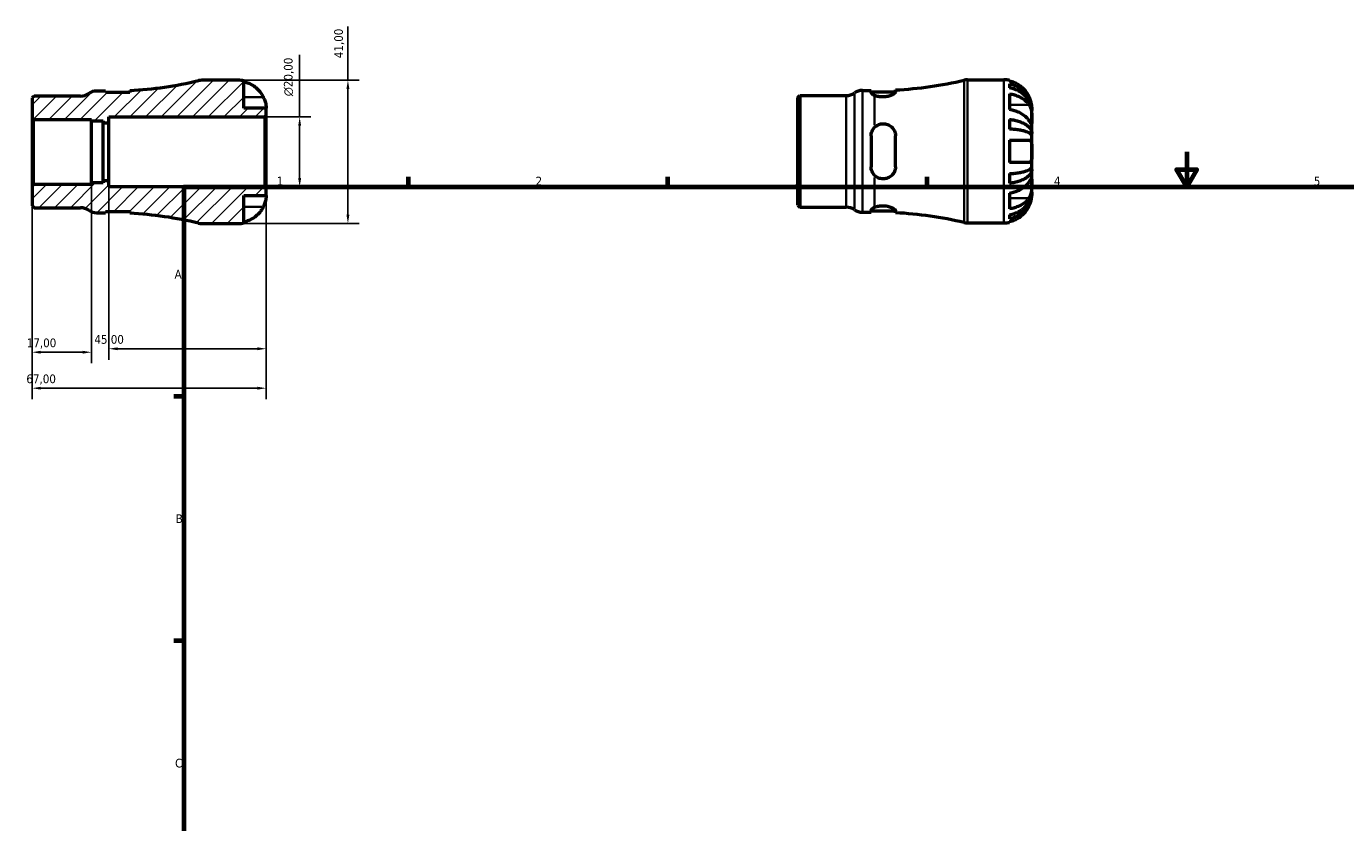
# Model space of a CAD drawing. Header units: millimetres. Extents: x -35 to 665, y 0 to 456.
# Tile 2 of 3: x -35 to 342, y 228 to 456. Entities that reach past the tile are written whole.
import ezdxf

# ---------------------------------------------------------------- set-up
doc = ezdxf.new("R2010")
doc.units = ezdxf.units.MM
for name, color, linetype, lineweight in [('Border (ISO)', 7, 'Continuous', 70), ('Dimension (ISO)', 7, 'Continuous', 25), ('Hatch (ISO)', 7, 'Continuous', 18), ('Visible (ISO)', 7, 'Continuous', 50), ('Visible Narrow (ISO)', 7, 'Continuous', 35)]:
    doc.layers.add(name, color=color, linetype=linetype, lineweight=lineweight)
doc.styles.add('Note Text (ISO)', font='tahoma.ttf')
doc.dimstyles.new('Default (ISO)', dxfattribs={"dimtxt": 2.5, "dimasz": 2.5, "dimexe": 3.175, "dimexo": 0, "dimgap": 0.762, "dimtad": 1, "dimrnd": 1e-08, "dimzin": 0, "dimtxsty": 'Note Text (ISO)', "dimcen": 0.09, "dimdle": 10, "dimclrd": 256, "dimclre": 256, "dimclrt": 232, "dimazin": 0, "dimtfac": 1.40208, "dimtmove": 0, "dimatfit": 3, "dimfxl": 1, "dimtolj": 1, "dimtzin": 0, "dimlwd": -1, "dimlwe": -1, "dimarcsym": 0})

# ---------------------------------------------------------------- blocks, each defined once
blk = doc.blocks.new('Borders Default Border')
at = {"layer": 'Border (ISO)'}
for p, q in [((74.25, 410), (74.25, 412.9)), ((148.5, 410), (148.5, 412.9)), ((222.75, 410), (222.75, 412.9)), ((10, 350), (7.1, 350)), ((10, 280), (7.1, 280))]:
    blk.add_line(p, q, dxfattribs=at)
at = {"layer": 'Border (ISO)', "flags": 128}
for points in [[(297, 420), (297, 410), (294.11, 415), (299.89, 415), (297, 410)], [(10, 10), (10, 410), (584, 410), (584, 10), (10, 10)]]:
    blk.add_lwpolyline(points, dxfattribs=at)
at = {"layer": 'Border (ISO)', "color": 232, "true_color": 0xca0064, "char_height": 2.5, "attachment_point": 7, "style": 'Note Text (ISO)'}
for s, insert in [('1', (36.56, 410.4)), ('2', (110.62, 410.4)), ('3', (184.85, 410.35)), ('4', (259, 410.4)), ('5', (333.39, 410.35)), ('A', (7.29, 383.75)), ('B', (7.59, 313.75)), ('C', (7.43, 243.71))]:
    blk.add_mtext(s, dxfattribs=dict(at, insert=insert))
blk = doc.blocks.new('*D7')
at = {"layer": 'Defpoints', "color": 0, "transparency": 16777216}
for p in [(-33.5, 410.27), (33.5, 409.59), (-33.5, 352.35)]:
    blk.add_point(p, dxfattribs=at)
at = {"layer": 'Dimension (ISO)', "transparency": 16777216}
for p, q in [((-33.5, 410.27), (-33.5, 349.17)), ((33.5, 409.59), (33.5, 349.17)), ((31, 352.35), (-31, 352.35))]:
    blk.add_line(p, q, dxfattribs=at)
for points in [[(-31, 352.76), (-31, 351.93), (-33.5, 352.35)], [(31, 352.76), (31, 351.93), (33.5, 352.35)]]:
    blk.add_solid(points, dxfattribs=at)
at = {"layer": 'Dimension (ISO)', "color": 232, "true_color": 0xca0064, "transparency": 16777216, "insert": (-35.13, 356.28), "char_height": 2.5, "attachment_point": 1, "style": 'Note Text (ISO)'}
blk.add_mtext('\\A1;67,00', dxfattribs=at)
blk = doc.blocks.new('*D8')
at = {"layer": 'Defpoints', "color": 0, "transparency": 16777216}
for p in [(25.5, 440.5), (56.9, 440.5), (25.5, 399.5)]:
    blk.add_point(p, dxfattribs=at)
at = {"layer": 'Dimension (ISO)', "transparency": 16777216}
for p, q in [((56.9, 440.5), (56.9, 455.93)), ((25.5, 440.5), (60.08, 440.5)), ((56.9, 402), (56.9, 438)), ((25.5, 399.5), (60.08, 399.5))]:
    blk.add_line(p, q, dxfattribs=at)
for points in [[(56.48, 438), (57.32, 438), (56.9, 440.5)], [(56.48, 402), (57.32, 402), (56.9, 399.5)]]:
    blk.add_solid(points, dxfattribs=at)
at = {"layer": 'Dimension (ISO)', "color": 232, "true_color": 0xca0064, "transparency": 16777216, "insert": (52.97, 446.83), "char_height": 2.5, "attachment_point": 1, "rotation": 90, "style": 'Note Text (ISO)'}
blk.add_mtext('\\A1;41,00', dxfattribs=at)
blk = doc.blocks.new('*D9')
at = {"layer": 'Defpoints', "color": 0, "transparency": 16777216}
for p in [(33.09, 430), (43.09, 430), (33.09, 410)]:
    blk.add_point(p, dxfattribs=at)
at = {"layer": 'Dimension (ISO)', "transparency": 16777216}
for p, q in [((43.09, 430), (43.09, 447.82)), ((33.09, 430), (46.26, 430)), ((43.09, 412.5), (43.09, 427.5)), ((33.09, 410), (46.26, 410))]:
    blk.add_line(p, q, dxfattribs=at)
for points in [[(42.67, 427.5), (43.51, 427.5), (43.09, 430)], [(42.67, 412.5), (43.51, 412.5), (43.09, 410)]]:
    blk.add_solid(points, dxfattribs=at)
at = {"layer": 'Dimension (ISO)', "color": 232, "true_color": 0xca0064, "transparency": 16777216, "insert": (38.57, 435.94), "char_height": 2.5, "attachment_point": 1, "rotation": 90, "style": 'Note Text (ISO)'}
blk.add_mtext('\\A1;\\fAIGDT|b0|i0;\\H2.5000;\\ln\\fTahoma|b0|i0;\\H2.5000;20,00', dxfattribs=at)
blk = doc.blocks.new('*D10')
at = {"layer": 'Defpoints', "color": 0, "transparency": 16777216}
for p in [(-11.5, 411.67), (33.5, 409.59), (-11.5, 363.64)]:
    blk.add_point(p, dxfattribs=at)
at = {"layer": 'Dimension (ISO)', "transparency": 16777216}
for p, q in [((-11.5, 411.67), (-11.5, 360.46)), ((33.5, 409.59), (33.5, 360.46)), ((31, 363.64), (-9, 363.64))]:
    blk.add_line(p, q, dxfattribs=at)
for points in [[(-9, 364.05), (-9, 363.22), (-11.5, 363.64)], [(31, 364.05), (31, 363.22), (33.5, 363.64)]]:
    blk.add_solid(points, dxfattribs=at)
at = {"layer": 'Dimension (ISO)', "color": 232, "true_color": 0xca0064, "transparency": 16777216, "insert": (-15.67, 367.57), "char_height": 2.5, "attachment_point": 1, "style": 'Note Text (ISO)'}
blk.add_mtext('\\A1;45,00', dxfattribs=at)
blk = doc.blocks.new('*D11')
at = {"layer": 'Defpoints', "color": 0, "transparency": 16777216}
for p in [(-33.5, 410.27), (-16.5, 411.15), (-33.5, 362.64)]:
    blk.add_point(p, dxfattribs=at)
at = {"layer": 'Dimension (ISO)', "transparency": 16777216}
for p, q in [((-33.5, 410.27), (-33.5, 359.47)), ((-16.5, 411.15), (-16.5, 359.47)), ((-19, 362.64), (-31, 362.64))]:
    blk.add_line(p, q, dxfattribs=at)
for points in [[(-31, 363.06), (-31, 362.23), (-33.5, 362.64)], [(-19, 363.06), (-19, 362.23), (-16.5, 362.64)]]:
    blk.add_solid(points, dxfattribs=at)
at = {"layer": 'Dimension (ISO)', "color": 232, "true_color": 0xca0064, "transparency": 16777216, "insert": (-35.02, 366.58), "char_height": 2.5, "attachment_point": 1, "style": 'Note Text (ISO)'}
blk.add_mtext('\\A1;17,00', dxfattribs=at)

msp = doc.modelspace()

# ---------------------------------------------------------------- hatches: boundary and pattern name
at = {"layer": 'Hatch (ISO)'}
h = msp.add_hatch(dxfattribs=at)
h.set_pattern_fill('ANSI31', color=256, scale=25.4, style=0)
h.set_pattern_definition([(45, (0, 0), (-2.245064, 2.245064), [])])
edge = h.paths.add_edge_path()
edge.add_line((-33.501, 429.725), (-33.091, 429.315))
edge.add_line((-33.091, 429.315), (-16.501, 429.315))
edge.add_line((-16.501, 429.315), (-16.501, 428.85))
edge.add_line((-16.501, 428.85), (-13.151, 428.85))
edge.add_line((-13.151, 428.85), (-13.151, 428.333))
edge.add_line((-13.151, 428.333), (-11.501, 428.333))
edge.add_line((-11.501, 428.333), (-11.501, 430))
edge.add_line((-11.501, 430), (33.089, 430))
edge.add_line((33.089, 430), (33.499, 430.41))
edge.add_line((33.499, 430.41), (33.499, 432.5))
edge.add_line((33.499, 432.5), (27.099, 432.5))
edge.add_line((27.099, 432.5), (27.099, 440.338))
edge.add_ellipse((25.499, 432.5), major_axis=(1.6, 7.838), ratio=1, start_angle=0, end_angle=11.53696)
edge.add_line((25.499, 440.5), (15.078, 440.5))
edge.add_ellipse((15.078, 436.4), major_axis=(0, 4.1), ratio=1, start_angle=0, end_angle=13.19891)
edge.add_ellipse((-11.501, 549.728), major_axis=(25.642, -109.337), ratio=1, start_angle=349.8475, end_angle=360, ccw=False)
edge.add_line((-5.533, 437.584), (-5.533, 437.025))
edge.add_line((-5.533, 437.025), (-12.533, 437.025))
edge.add_line((-12.533, 437.025), (-12.533, 437.425))
edge.add_line((-12.533, 437.425), (-14.983, 437.425))
edge.add_ellipse((-14.983, 433.325), major_axis=(0, 4.1), ratio=1, start_angle=0, end_angle=34.41151)
edge.add_ellipse((-19.617, 440.09), major_axis=(2.317, -3.382), ratio=1, start_angle=325.58849, end_angle=360, ccw=False)
edge.add_line((-19.617, 435.99), (-32.942, 435.99))
edge.add_line((-32.942, 435.99), (-33.501, 435.431))
edge.add_line((-33.501, 435.431), (-33.501, 429.725))
edge = h.paths.add_edge_path()
edge.add_line((-33.091, 410.684), (-33.501, 410.274))
edge.add_line((-33.501, 410.274), (-33.501, 404.569))
edge.add_line((-33.501, 404.569), (-32.942, 404.01))
edge.add_line((-32.942, 404.01), (-19.617, 404.01))
edge.add_ellipse((-19.617, 399.91), major_axis=(0, 4.1), ratio=1, start_angle=325.58849, end_angle=360, ccw=False)
edge.add_ellipse((-14.983, 406.675), major_axis=(-2.317, -3.383), ratio=1, start_angle=0, end_angle=34.41151)
edge.add_line((-14.983, 402.575), (-12.533, 402.575))
edge.add_line((-12.533, 402.575), (-12.533, 402.975))
edge.add_line((-12.533, 402.975), (-5.533, 402.975))
edge.add_line((-5.533, 402.975), (-5.533, 402.416))
edge.add_ellipse((-11.501, 290.272), major_axis=(5.968, 112.145), ratio=1, start_angle=349.8475, end_angle=360, ccw=False)
edge.add_ellipse((15.078, 403.6), major_axis=(-0.936, -3.992), ratio=1, start_angle=0, end_angle=13.19891)
edge.add_line((15.078, 399.5), (25.499, 399.5))
edge.add_ellipse((25.499, 407.5), major_axis=(0, -8), ratio=1, start_angle=0, end_angle=11.53696)
edge.add_line((27.099, 399.662), (27.099, 407.5))
edge.add_line((27.099, 407.5), (33.499, 407.5))
edge.add_line((33.499, 407.5), (33.499, 409.59))
edge.add_line((33.499, 409.59), (33.089, 410))
edge.add_line((33.089, 410), (-11.501, 410))
edge.add_line((-11.501, 410), (-11.501, 411.667))
edge.add_line((-11.501, 411.667), (-13.151, 411.667))
edge.add_line((-13.151, 411.667), (-13.151, 411.15))
edge.add_line((-13.151, 411.15), (-16.501, 411.15))
edge.add_line((-16.501, 411.15), (-16.501, 410.684))
edge.add_line((-16.501, 410.684), (-33.091, 410.684))

# ---------------------------------------------------------------- linework, layer by layer
at = {"layer": 'Visible (ISO)'}
for p, q in [((25.499, 440.5), (15.078, 440.5)), ((27.099, 432.5), (27.099, 440.338)), ((234.254, 440.655), (244.675, 440.655)), ((246.275, 440.493), (246.275, 440.24)), ((246.275, 439.466), (246.275, 438.322)), ((-32.942, 435.99), (-33.501, 435.431)), ((-33.501, 435.431), (-33.501, 429.725)), ((-19.617, 435.99), (-32.942, 435.99)), ((-12.533, 437.425), (-14.983, 437.425)), ((-12.533, 437.025), (-12.533, 437.425)), ((-5.533, 437.025), (-12.533, 437.025)), ((-5.533, 437.584), (-5.533, 437.025)), ((185.675, 435.586), (186.234, 436.145)), ((185.675, 404.724), (185.675, 435.586)), ((186.234, 436.145), (199.56, 436.145)), ((186.234, 436.145), (186.234, 404.165)), ((204.194, 437.58), (206.644, 437.58)), ((206.644, 437.58), (206.644, 437.015)), ((206.644, 437.18), (213.644, 437.18)), ((213.644, 437.179), (213.644, 437.739)), ((246.275, 436.62), (246.275, 432.094)), ((33.499, 432.5), (27.099, 432.5)), ((33.499, 430.41), (33.499, 432.5)), ((252.675, 431.851), (252.668, 431.851)), ((252.675, 431.851), (252.675, 432.655)), ((252.675, 431.544), (252.675, 431.851)), ((252.675, 428.994), (252.675, 431.544)), ((-33.501, 429.725), (-33.091, 429.315)), ((-33.501, 429.725), (-33.501, 410.274)), ((-33.091, 429.315), (-16.501, 429.315)), ((-33.091, 410.684), (-33.091, 429.315)), ((-16.501, 429.315), (-16.501, 428.85)), ((-16.501, 428.85), (-13.151, 428.85)), ((-16.501, 411.15), (-16.501, 428.85)), ((-13.151, 428.85), (-13.151, 428.333)), ((-13.151, 428.333), (-11.501, 428.333)), ((-13.151, 411.667), (-13.151, 428.333)), ((-11.501, 428.333), (-11.501, 430)), ((-11.501, 430), (33.089, 430)), ((-11.501, 411.667), (-11.501, 428.333)), ((33.089, 430), (33.499, 430.41)), ((33.089, 430), (33.089, 410)), ((33.499, 409.59), (33.499, 430.41)), ((246.275, 429.298), (246.275, 426.536)), ((252.675, 425.306), (252.675, 428.994)), ((206.644, 424.555), (206.644, 415.755)), ((213.644, 415.755), (213.644, 424.555)), ((246.275, 423.355), (246.275, 416.955)), ((252.675, 425.306), (252.116, 425.306)), ((252.675, 424.566), (252.675, 425.306)), ((252.675, 420.155), (252.675, 424.566)), ((252.675, 415.743), (252.675, 420.155)), ((252.675, 415.004), (252.675, 415.743)), ((-11.501, 411.667), (-13.151, 411.667)), ((-13.151, 411.667), (-13.151, 411.15)), ((-11.501, 410), (-11.501, 411.667)), ((246.275, 413.774), (246.275, 411.012)), ((252.675, 415.004), (252.116, 415.004)), ((252.675, 411.316), (252.675, 415.004)), ((-33.091, 410.684), (-33.501, 410.274)), ((-33.501, 410.274), (-33.501, 404.569)), ((-16.501, 410.684), (-33.091, 410.684)), ((-13.151, 411.15), (-16.501, 411.15)), ((-16.501, 411.15), (-16.501, 410.684)), ((33.089, 410), (-11.501, 410)), ((33.499, 409.59), (33.089, 410)), ((33.499, 407.5), (33.499, 409.59)), ((246.275, 408.215), (246.275, 403.69)), ((252.675, 408.459), (252.668, 408.459)), ((252.675, 408.765), (252.675, 411.316)), ((252.675, 408.459), (252.675, 408.765)), ((252.675, 407.655), (252.675, 408.459)), ((-33.501, 404.569), (-32.942, 404.01)), ((27.099, 399.662), (27.099, 407.5)), ((27.099, 407.5), (33.499, 407.5)), ((185.675, 404.724), (186.234, 404.165)), ((186.234, 404.165), (199.56, 404.165)), ((-32.942, 404.01), (-19.617, 404.01)), ((-14.983, 402.575), (-12.533, 402.575)), ((-12.533, 402.575), (-12.533, 402.975)), ((-12.533, 402.975), (-5.533, 402.975)), ((-5.533, 402.975), (-5.533, 402.416)), ((204.194, 402.73), (206.644, 402.73)), ((206.644, 403.295), (206.644, 402.73)), ((206.644, 403.13), (213.644, 403.13)), ((213.644, 402.571), (213.644, 403.131)), ((246.275, 401.988), (246.275, 400.844)), ((15.078, 399.5), (25.499, 399.5)), ((234.254, 399.655), (244.675, 399.655)), ((246.275, 400.07), (246.275, 399.817))]:
    msp.add_line(p, q, dxfattribs=at)
for centre, radius, start, end in [((-11.501, 549.728), 112.303, 273.04642, 283.19891), ((15.078, 436.4), 4.1, 90, 103.19891), ((25.499, 432.5), 8, 78.46304, 90), ((207.675, 549.883), 112.303, 273.04642, 283.19891), ((234.254, 436.555), 4.1, 90, 103.19891), ((244.675, 432.655), 8, 78.46304, 90), ((-19.617, 440.09), 4.1, 270, 304.41151), ((-14.983, 433.325), 4.1, 90, 124.41151), ((199.56, 440.245), 4.1, 270, 304.41151), ((204.194, 433.48), 4.1, 90, 124.41151), ((199.56, 400.065), 4.1, 55.58849, 90), ((-19.617, 399.91), 4.1, 55.58849, 90), ((-14.983, 406.675), 4.1, 235.58849, 270), ((-11.501, 290.272), 112.303, 76.80109, 86.95358), ((204.194, 406.83), 4.1, 235.58849, 270), ((207.675, 290.427), 112.303, 76.80109, 86.95358), ((15.078, 403.6), 4.1, 256.80109, 270), ((25.499, 407.5), 8, 270, 281.53696), ((234.254, 403.755), 4.1, 256.80109, 270), ((244.675, 407.655), 8, 270, 281.53696)]:
    msp.add_arc(centre, radius, start, end, dxfattribs=at)
for points, knots in [([(27.099, 440.085), (27.607, 439.98), (28.103, 439.823), (28.998, 439.45), (29.477, 439.197), (30.371, 438.595), (30.785, 438.246), (31.485, 437.541), (31.834, 437.118), (32.341, 436.351), (32.526, 436.024), (32.682, 435.7)], [0.1517835, 0.1517835, 0.1517835, 0.1517835, 0.29453183, 0.29453183, 0.44272575, 0.44272575, 0.59091966, 0.59091966, 0.74090906, 0.74090906, 0.84386421, 0.84386421, 0.84386421, 0.84386421]), ([(251.858, 435.855), (251.702, 436.179), (251.518, 436.506), (251.011, 437.273), (250.662, 437.696), (249.962, 438.401), (249.547, 438.75), (248.654, 439.352), (248.175, 439.604), (247.279, 439.978), (246.783, 440.135), (246.275, 440.24)], [4.03217579, 4.03217579, 4.03217579, 4.03217579, 4.13513094, 4.13513094, 4.28512034, 4.28512034, 4.43331426, 4.43331426, 4.58150818, 4.58150818, 4.72425651, 4.72425651, 4.72425651, 4.72425651]), ([(246.275, 439.466), (246.789, 439.365), (247.29, 439.212), (248.19, 438.85), (248.669, 438.607), (249.564, 438.027), (249.979, 437.691), (250.678, 437.014), (251.025, 436.61), (251.624, 435.741), (251.875, 435.276), (252.254, 434.389), (252.416, 433.885), (252.627, 432.857), (252.675, 432.331), (252.675, 431.851)], [0.1517731, 0.1517731, 0.1517731, 0.1517731, 0.2959053, 0.2959053, 0.44402, 0.44402, 0.5921347, 0.5921347, 0.7405595, 0.7405595, 0.8889844, 0.8889844, 1.0379976, 1.0379976, 1.1870108, 1.1870108, 1.1870108, 1.1870108]), ([(252.675, 431.544), (252.675, 431.972), (252.627, 432.44), (252.416, 433.355), (252.254, 433.803), (251.875, 434.593), (251.624, 435.007), (251.025, 435.781), (250.678, 436.14), (249.979, 436.742), (249.564, 437.042), (248.669, 437.557), (248.19, 437.774), (247.29, 438.096), (246.789, 438.232), (246.275, 438.322)], [3.5727317, 3.5727317, 3.5727317, 3.5727317, 3.721745, 3.721745, 3.8707582, 3.8707582, 4.019183, 4.019183, 4.1676079, 4.1676079, 4.3157226, 4.3157226, 4.4638373, 4.4638373, 4.6079695, 4.6079695, 4.6079695, 4.6079695]), ([(32.682, 435.7), (32.747, 435.564), (32.809, 435.427), (32.956, 435.082), (33.035, 434.875), (33.172, 434.474), (33.23, 434.281), (33.344, 433.846), (33.391, 433.615), (33.469, 433.127), (33.486, 432.902), (33.501, 432.584), (33.499, 432.5), (33.499, 432.5)], [-0.5159245, -0.5159245, -0.5159245, -0.5159245, -0.47074715, -0.47074715, -0.40311077, -0.40311077, -0.33740557, -0.33740557, -0.24866964, -0.24866964, -0.12673966, -0.12673966, 0, 0, 0, 0]), ([(207.675, 436.164), (207.366, 436.296), (207.099, 436.451), (206.736, 436.752), (206.644, 436.897), (206.644, 437.015)], [0.2684357, 0.2684357, 0.2684357, 0.2684357, 0.40500818, 0.40500818, 0.54501718, 0.54501718, 0.54501718, 0.54501718]), ([(213.644, 437.179), (213.644, 437.143), (213.635, 437.104), (213.565, 436.936), (213.432, 436.791), (213.002, 436.474), (212.692, 436.303), (211.985, 436.021), (211.606, 435.907), (210.813, 435.756), (210.412, 435.716), (209.588, 435.713), (209.18, 435.753), (208.374, 435.908), (207.993, 436.028), (207.675, 436.164)], [-0.85221148, -0.85221148, -0.85221148, -0.85221148, -0.80837096, -0.80837096, -0.67158786, -0.67158786, -0.52010828, -0.52010828, -0.38810182, -0.38810182, -0.2664101, -0.2664101, -0.1405685, -0.1405685, -0.00001868, -0.00001868, -0.00001868, -0.00001868]), ([(246.275, 436.62), (246.783, 436.546), (247.279, 436.434), (248.175, 436.171), (248.654, 435.992), (249.547, 435.566), (249.962, 435.32), (250.662, 434.821), (251.011, 434.522), (251.518, 433.98), (251.702, 433.749), (251.858, 433.519)], [0.1517835, 0.1517835, 0.1517835, 0.1517835, 0.29453183, 0.29453183, 0.44272575, 0.44272575, 0.59091966, 0.59091966, 0.74090906, 0.74090906, 0.84386421, 0.84386421, 0.84386421, 0.84386421]), ([(252.675, 432.655), (252.675, 432.655), (252.677, 432.732), (252.665, 433.008), (252.653, 433.186), (252.595, 433.617), (252.551, 433.862), (252.439, 434.319), (252.384, 434.515), (252.253, 434.913), (252.18, 435.113), (252.024, 435.495), (251.944, 435.676), (251.858, 435.855)], [-2.21111993, -2.21111993, -2.21111993, -2.21111993, -2.0898399, -2.0898399, -1.98614814, -1.98614814, -1.88775858, -1.88775858, -1.81973063, -1.81973063, -1.75376732, -1.75376732, -1.69399568, -1.69399568, -1.69399568, -1.69399568]), ([(251.858, 428.994), (251.702, 429.223), (251.518, 429.454), (251.011, 429.997), (250.662, 430.295), (249.962, 430.794), (249.547, 431.041), (248.654, 431.466), (248.175, 431.645), (247.279, 431.909), (246.783, 432.02), (246.275, 432.094)], [4.03217579, 4.03217579, 4.03217579, 4.03217579, 4.13513094, 4.13513094, 4.28512034, 4.28512034, 4.43331426, 4.43331426, 4.58150818, 4.58150818, 4.72425651, 4.72425651, 4.72425651, 4.72425651]), ([(251.858, 433.519), (251.926, 433.42), (251.99, 433.313), (252.136, 433.035), (252.214, 432.858), (252.349, 432.482), (252.407, 432.286), (252.52, 431.801), (252.568, 431.511), (252.645, 430.813), (252.662, 430.412), (252.677, 429.647), (252.675, 429.292), (252.675, 428.994)], [-0.51605321, -0.51605321, -0.51605321, -0.51605321, -0.46927389, -0.46927389, -0.40272959, -0.40272959, -0.33754407, -0.33754407, -0.24860938, -0.24860938, -0.12674173, -0.12674173, 0, 0, 0, 0]), ([(206.644, 424.555), (206.644, 425.006), (206.736, 425.482), (207.099, 426.342), (207.366, 426.728), (207.675, 427.036)], [0.53172515, 0.53172515, 0.53172515, 0.53172515, 0.67173416, 0.67173416, 0.80830664, 0.80830664, 0.80830664, 0.80830664]), ([(207.675, 427.036), (207.943, 427.302), (208.255, 427.527), (208.968, 427.877), (209.366, 427.993), (210.191, 428.079), (210.604, 428.049), (211.439, 427.838), (211.844, 427.646), (212.597, 427.1), (212.927, 426.732), (213.391, 425.932), (213.539, 425.513), (213.631, 424.902), (213.644, 424.729), (213.644, 424.555)], [-0.92496564, -0.92496564, -0.92496564, -0.92496564, -0.80651771, -0.80651771, -0.68133349, -0.68133349, -0.5568641, -0.5568641, -0.41952287, -0.41952287, -0.26496269, -0.26496269, -0.12578815, -0.12578815, -0.07172018, -0.07172018, -0.07172018, -0.07172018]), ([(246.275, 429.298), (246.789, 429.245), (247.29, 429.165), (248.19, 428.975), (248.669, 428.847), (249.564, 428.544), (249.979, 428.367), (250.678, 428.012), (251.025, 427.801), (251.624, 427.345), (251.875, 427.101), (252.254, 426.636), (252.416, 426.372), (252.627, 425.833), (252.675, 425.558), (252.675, 425.306)], [0.1517731, 0.1517731, 0.1517731, 0.1517731, 0.2959053, 0.2959053, 0.44402, 0.44402, 0.5921347, 0.5921347, 0.7405595, 0.7405595, 0.8889844, 0.8889844, 1.0379976, 1.0379976, 1.1870108, 1.1870108, 1.1870108, 1.1870108]), ([(252.675, 428.994), (252.675, 428.846), (252.676, 428.713), (252.675, 428.473), (252.673, 428.369), (252.662, 428.159), (252.649, 428.084), (252.587, 428.043), (252.542, 428.071), (252.429, 428.192), (252.373, 428.262), (252.242, 428.438), (252.169, 428.542), (252.016, 428.762), (251.939, 428.874), (251.858, 428.994)], [0, 0, 0, 0, 0.0626039, 0.0626039, 0.12946018, 0.12946018, 0.23227607, 0.23227607, 0.32766079, 0.32766079, 0.39439512, 0.39439512, 0.45981717, 0.45981717, 0.51643089, 0.51643089, 0.51643089, 0.51643089]), ([(252.675, 424.566), (252.675, 424.691), (252.627, 424.827), (252.416, 425.093), (252.254, 425.223), (251.875, 425.452), (251.624, 425.573), (251.025, 425.797), (250.678, 425.902), (249.979, 426.077), (249.564, 426.164), (248.669, 426.314), (248.19, 426.377), (247.29, 426.47), (246.789, 426.51), (246.275, 426.536)], [3.5727317, 3.5727317, 3.5727317, 3.5727317, 3.721745, 3.721745, 3.8707582, 3.8707582, 4.019183, 4.019183, 4.1676079, 4.1676079, 4.3157226, 4.3157226, 4.4638373, 4.4638373, 4.6079695, 4.6079695, 4.6079695, 4.6079695]), ([(246.275, 423.355), (246.783, 423.355), (247.279, 423.355), (248.175, 423.355), (248.654, 423.355), (249.547, 423.355), (249.962, 423.355), (250.662, 423.355), (251.011, 423.355), (251.518, 423.355), (251.702, 423.355), (251.858, 423.355)], [0.1517835, 0.1517835, 0.1517835, 0.1517835, 0.29453183, 0.29453183, 0.44272575, 0.44272575, 0.59091966, 0.59091966, 0.74090906, 0.74090906, 0.84386421, 0.84386421, 0.84386421, 0.84386421]), ([(251.858, 423.355), (251.923, 423.355), (251.986, 423.346), (252.132, 423.302), (252.211, 423.254), (252.349, 423.118), (252.406, 423.031), (252.52, 422.779), (252.567, 422.6), (252.645, 422.1), (252.662, 421.76), (252.677, 420.995), (252.675, 420.577), (252.675, 420.155)], [-0.5159245, -0.5159245, -0.5159245, -0.5159245, -0.47074715, -0.47074715, -0.40311077, -0.40311077, -0.33740557, -0.33740557, -0.24866964, -0.24866964, -0.12673966, -0.12673966, 0, 0, 0, 0]), ([(252.675, 420.155), (252.675, 419.751), (252.677, 419.35), (252.665, 418.654), (252.653, 418.357), (252.595, 417.845), (252.551, 417.631), (252.439, 417.339), (252.384, 417.241), (252.253, 417.09), (252.18, 417.036), (252.024, 416.97), (251.944, 416.955), (251.858, 416.955)], [-2.21111993, -2.21111993, -2.21111993, -2.21111993, -2.0898399, -2.0898399, -1.98614814, -1.98614814, -1.88775858, -1.88775858, -1.81973063, -1.81973063, -1.75376732, -1.75376732, -1.69399568, -1.69399568, -1.69399568, -1.69399568]), ([(207.675, 413.274), (207.366, 413.582), (207.099, 413.968), (206.736, 414.827), (206.644, 415.303), (206.644, 415.755)], [0.2684357, 0.2684357, 0.2684357, 0.2684357, 0.40500818, 0.40500818, 0.54501718, 0.54501718, 0.54501718, 0.54501718]), ([(213.644, 415.755), (213.644, 415.614), (213.635, 415.473), (213.565, 414.898), (213.432, 414.481), (213.002, 413.68), (212.692, 413.308), (211.985, 412.749), (211.606, 412.546), (210.813, 412.296), (210.412, 412.242), (209.588, 412.274), (209.18, 412.365), (208.374, 412.701), (207.993, 412.957), (207.675, 413.274)], [-0.85221148, -0.85221148, -0.85221148, -0.85221148, -0.80837096, -0.80837096, -0.67158786, -0.67158786, -0.52010828, -0.52010828, -0.38810182, -0.38810182, -0.2664101, -0.2664101, -0.1405685, -0.1405685, -0.00001868, -0.00001868, -0.00001868, -0.00001868]), ([(251.858, 416.955), (251.702, 416.955), (251.518, 416.955), (251.011, 416.955), (250.662, 416.955), (249.962, 416.955), (249.547, 416.955), (248.654, 416.955), (248.175, 416.955), (247.279, 416.955), (246.783, 416.955), (246.275, 416.955)], [4.03217579, 4.03217579, 4.03217579, 4.03217579, 4.13513094, 4.13513094, 4.28512034, 4.28512034, 4.43331426, 4.43331426, 4.58150818, 4.58150818, 4.72425651, 4.72425651, 4.72425651, 4.72425651]), ([(246.275, 413.774), (246.789, 413.8), (247.29, 413.84), (248.19, 413.933), (248.669, 413.996), (249.564, 414.146), (249.979, 414.233), (250.678, 414.408), (251.025, 414.512), (251.624, 414.737), (251.875, 414.858), (252.254, 415.087), (252.416, 415.217), (252.627, 415.483), (252.675, 415.619), (252.675, 415.743)], [0.1517731, 0.1517731, 0.1517731, 0.1517731, 0.2959053, 0.2959053, 0.44402, 0.44402, 0.5921347, 0.5921347, 0.7405595, 0.7405595, 0.8889844, 0.8889844, 1.0379976, 1.0379976, 1.1870108, 1.1870108, 1.1870108, 1.1870108]), ([(252.675, 415.004), (252.675, 414.752), (252.627, 414.477), (252.416, 413.938), (252.254, 413.674), (251.875, 413.209), (251.624, 412.965), (251.025, 412.509), (250.678, 412.297), (249.979, 411.942), (249.564, 411.766), (248.669, 411.462), (248.19, 411.335), (247.29, 411.145), (246.789, 411.065), (246.275, 411.012)], [3.5727317, 3.5727317, 3.5727317, 3.5727317, 3.721745, 3.721745, 3.8707582, 3.8707582, 4.019183, 4.019183, 4.1676079, 4.1676079, 4.3157226, 4.3157226, 4.4638373, 4.4638373, 4.6079695, 4.6079695, 4.6079695, 4.6079695]), ([(251.858, 411.316), (251.926, 411.416), (251.99, 411.51), (252.136, 411.722), (252.214, 411.832), (252.349, 412.017), (252.407, 412.091), (252.52, 412.22), (252.568, 412.257), (252.645, 412.248), (252.662, 412.167), (252.677, 411.851), (252.675, 411.615), (252.675, 411.316)], [-0.51605321, -0.51605321, -0.51605321, -0.51605321, -0.46927389, -0.46927389, -0.40272959, -0.40272959, -0.33754407, -0.33754407, -0.24860938, -0.24860938, -0.12674173, -0.12674173, 0, 0, 0, 0]), ([(246.275, 408.215), (246.783, 408.29), (247.279, 408.401), (248.175, 408.665), (248.654, 408.844), (249.547, 409.269), (249.962, 409.516), (250.662, 410.014), (251.011, 410.313), (251.518, 410.856), (251.702, 411.087), (251.858, 411.316)], [0.1517835, 0.1517835, 0.1517835, 0.1517835, 0.29453183, 0.29453183, 0.44272575, 0.44272575, 0.59091966, 0.59091966, 0.74090906, 0.74090906, 0.84386421, 0.84386421, 0.84386421, 0.84386421]), ([(246.275, 401.988), (246.789, 402.078), (247.29, 402.214), (248.19, 402.536), (248.669, 402.752), (249.564, 403.268), (249.979, 403.567), (250.678, 404.17), (251.025, 404.529), (251.624, 405.303), (251.875, 405.717), (252.254, 406.506), (252.416, 406.954), (252.627, 407.87), (252.675, 408.337), (252.675, 408.765)], [0.1517731, 0.1517731, 0.1517731, 0.1517731, 0.2959053, 0.2959053, 0.44402, 0.44402, 0.5921347, 0.5921347, 0.7405595, 0.7405595, 0.8889844, 0.8889844, 1.0379976, 1.0379976, 1.1870108, 1.1870108, 1.1870108, 1.1870108]), ([(252.675, 408.459), (252.675, 407.978), (252.627, 407.453), (252.416, 406.424), (252.254, 405.921), (251.875, 405.034), (251.624, 404.568), (251.025, 403.699), (250.678, 403.296), (249.979, 402.619), (249.564, 402.283), (248.669, 401.703), (248.19, 401.459), (247.29, 401.098), (246.789, 400.945), (246.275, 400.844)], [3.5727317, 3.5727317, 3.5727317, 3.5727317, 3.721745, 3.721745, 3.8707582, 3.8707582, 4.019183, 4.019183, 4.1676079, 4.1676079, 4.3157226, 4.3157226, 4.4638373, 4.4638373, 4.6079695, 4.6079695, 4.6079695, 4.6079695]), ([(252.675, 411.316), (252.675, 411.169), (252.676, 411.007), (252.675, 410.648), (252.673, 410.451), (252.662, 409.926), (252.649, 409.591), (252.587, 408.935), (252.542, 408.622), (252.429, 408.108), (252.373, 407.905), (252.242, 407.524), (252.169, 407.347), (252.016, 407.041), (251.939, 406.91), (251.858, 406.791)], [0, 0, 0, 0, 0.0626039, 0.0626039, 0.12946018, 0.12946018, 0.23227607, 0.23227607, 0.32766079, 0.32766079, 0.39439512, 0.39439512, 0.45981717, 0.45981717, 0.51643089, 0.51643089, 0.51643089, 0.51643089]), ([(32.682, 404.3), (32.526, 403.976), (32.341, 403.649), (31.834, 402.882), (31.485, 402.459), (30.785, 401.754), (30.371, 401.405), (29.477, 400.803), (28.998, 400.55), (28.103, 400.177), (27.607, 400.02), (27.099, 399.915)], [4.03217579, 4.03217579, 4.03217579, 4.03217579, 4.13513094, 4.13513094, 4.28512034, 4.28512034, 4.43331426, 4.43331426, 4.58150818, 4.58150818, 4.72425651, 4.72425651, 4.72425651, 4.72425651]), ([(33.499, 407.5), (33.499, 407.5), (33.5, 407.423), (33.489, 407.147), (33.477, 406.969), (33.419, 406.538), (33.375, 406.293), (33.263, 405.836), (33.207, 405.64), (33.077, 405.242), (33.004, 405.042), (32.848, 404.66), (32.767, 404.479), (32.682, 404.3)], [-2.21111993, -2.21111993, -2.21111993, -2.21111993, -2.0898399, -2.0898399, -1.98614814, -1.98614814, -1.88775858, -1.88775858, -1.81973063, -1.81973063, -1.75376732, -1.75376732, -1.69399568, -1.69399568, -1.69399568, -1.69399568]), ([(206.644, 403.295), (206.644, 403.412), (206.736, 403.558), (207.099, 403.859), (207.366, 404.014), (207.675, 404.146)], [0.53172515, 0.53172515, 0.53172515, 0.53172515, 0.67173416, 0.67173416, 0.80830664, 0.80830664, 0.80830664, 0.80830664]), ([(207.675, 404.146), (207.943, 404.261), (208.255, 404.364), (208.968, 404.525), (209.366, 404.579), (210.191, 404.605), (210.604, 404.578), (211.439, 404.445), (211.844, 404.334), (212.597, 404.054), (212.927, 403.88), (213.391, 403.557), (213.539, 403.407), (213.631, 403.224), (213.644, 403.176), (213.644, 403.131)], [-0.92496564, -0.92496564, -0.92496564, -0.92496564, -0.80651771, -0.80651771, -0.68133349, -0.68133349, -0.5568641, -0.5568641, -0.41952287, -0.41952287, -0.26496269, -0.26496269, -0.12578815, -0.12578815, -0.07172018, -0.07172018, -0.07172018, -0.07172018]), ([(251.858, 406.791), (251.702, 406.561), (251.518, 406.33), (251.011, 405.788), (250.662, 405.489), (249.962, 404.99), (249.547, 404.744), (248.654, 404.318), (248.175, 404.139), (247.279, 403.875), (246.783, 403.764), (246.275, 403.69)], [4.03217579, 4.03217579, 4.03217579, 4.03217579, 4.13513094, 4.13513094, 4.28512034, 4.28512034, 4.43331426, 4.43331426, 4.58150818, 4.58150818, 4.72425651, 4.72425651, 4.72425651, 4.72425651]), ([(246.275, 400.07), (246.783, 400.175), (247.279, 400.332), (248.175, 400.705), (248.654, 400.958), (249.547, 401.56), (249.962, 401.909), (250.662, 402.614), (251.011, 403.037), (251.518, 403.804), (251.702, 404.131), (251.858, 404.455)], [0.1517835, 0.1517835, 0.1517835, 0.1517835, 0.29453183, 0.29453183, 0.44272575, 0.44272575, 0.59091966, 0.59091966, 0.74090906, 0.74090906, 0.84386421, 0.84386421, 0.84386421, 0.84386421]), ([(251.858, 404.455), (251.923, 404.591), (251.986, 404.728), (252.132, 405.073), (252.211, 405.28), (252.349, 405.681), (252.406, 405.874), (252.52, 406.309), (252.567, 406.54), (252.645, 407.027), (252.662, 407.253), (252.677, 407.571), (252.675, 407.655), (252.675, 407.655)], [-0.5159245, -0.5159245, -0.5159245, -0.5159245, -0.47074715, -0.47074715, -0.40311077, -0.40311077, -0.33740557, -0.33740557, -0.24866964, -0.24866964, -0.12673966, -0.12673966, 0, 0, 0, 0])]:
    msp.add_open_spline(points, degree=3, knots=knots, dxfattribs=at)
at = {"layer": 'Visible Narrow (ISO)'}
for p, q in [((233.318, 400.014), (233.318, 440.296)), ((234.254, 440.403), (234.254, 399.907)), ((244.675, 399.907), (244.675, 440.403)), ((32.402, 435.7), (27.378, 435.7)), ((199.56, 404.362), (199.56, 435.948)), ((201.877, 403.653), (201.877, 436.657)), ((204.194, 437.365), (204.194, 402.944)), ((207.675, 427.639), (207.675, 435.891)), ((251.579, 433.519), (246.555, 433.519)), ((207.675, 404.419), (207.675, 412.671)), ((32.402, 404.3), (27.378, 404.3)), ((251.579, 406.791), (246.555, 406.791))]:
    msp.add_line(p, q, dxfattribs=at)

# ---------------------------------------------------------------- block references
msp.add_blockref('Borders Default Border', (0, 0))

# ---------------------------------------------------------------- dimensions: what is measured, and where the dimension line sits
at = {"layer": 'Dimension (ISO)'}
for base, p1, p2, angle, override, picture, middle in [((56.9, 440.5), (25.499, 399.5), (25.499, 440.5), 270, {"dimdec": 2, "dimtp": 0, "dimtm": 0, "dimtdec": 2, "dimtofl": 0, "dimatfit": 2}, '*D8', (56.9, 451)), ((-11.501, 363.635), (33.499, 409.59), (-11.501, 411.667), 180, {"dimdec": 2, "dimtp": 0, "dimtm": 0, "dimtdec": 2, "dimtofl": 0, "dimatfit": 1}, '*D10', (-11.501, 363.635)), ((-33.501, 352.346), (33.499, 409.59), (-33.501, 410.274), 180, {"dimdec": 2, "dimtp": 0, "dimtm": 0, "dimtdec": 2, "dimtofl": 0, "dimatfit": 1}, '*D7', (-31.001, 352.346)), ((-33.501, 362.642), (-16.501, 411.15), (-33.501, 410.274), 180, {"dimdec": 2, "dimtp": 0, "dimtm": 0, "dimtdec": 2, "dimtofl": 0, "dimatfit": 1}, '*D11', (-31.001, 362.642))]:
    dim = msp.add_linear_dim(base=base, p1=p1, p2=p2, angle=angle, dimstyle='Default (ISO)', override=override, dxfattribs=at)
    dim.commit()
    dim.dimension.update_dxf_attribs({"geometry": picture, "text_midpoint": middle, "dimtype": 160})
dim = msp.add_linear_dim(base=(43.089, 430), p1=(33.089, 410), p2=(33.089, 430), angle=90, text='\\fAIGDT|b0|i0;\\H2.5000;\\ln\\fTahoma|b0|i0;\\H2.5000;<>', dimstyle='Default (ISO)', override={"dimdec": 2, "dimtp": 0, "dimtm": 0, "dimtdec": 2, "dimtofl": 0, "dimatfit": 2}, dxfattribs=at)
dim.commit()
dim.dimension.update_dxf_attribs({"geometry": '*D9', "text_midpoint": (43.089, 441.5), "dimtype": 160})

doc.saveas('drawing.dxf')
